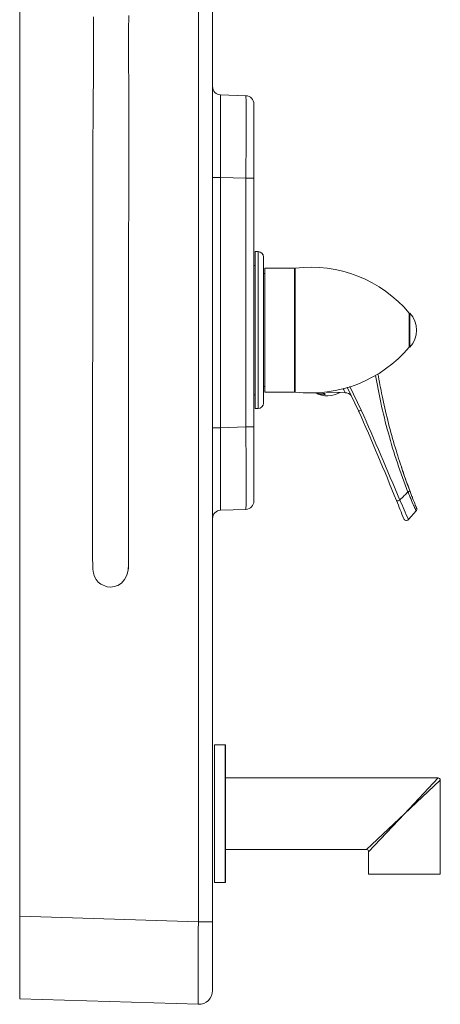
# Model space of a CAD drawing. Header units: millimetres. Extents: x 304.56 to 304.84, y 269.15 to 270.6.
# Tile 1 of 4: x 304.56 to 304.72, y 269.15 to 269.5. Entities that reach past the tile are written whole.
import ezdxf

# ---------------------------------------------------------------- set-up
doc = ezdxf.new("R2010")
doc.units = ezdxf.units.MM
doc.layers.add('SANINDUSA', color=3, linetype='Continuous')

msp = doc.modelspace()

# ---------------------------------------------------------------- linework, layer by layer
at = {"layer": 'SANINDUSA', "lineweight": 15}
for p, q in [((304.6291724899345, 269.1764336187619), (304.6291724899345, 270.5661390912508)), ((304.63432954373, 270.5661390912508), (304.63432954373, 269.1764336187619)), ((304.56432954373, 270.5641013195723), (304.56432954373, 269.1784713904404)), ((304.6372248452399, 269.4767090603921), (304.64643424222, 269.4763874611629)), ((304.6493295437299, 269.4733892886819), (304.6493295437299, 269.4464057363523)), ((304.6372248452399, 269.4467273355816), (304.63432954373, 269.4467273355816)), ((304.6372248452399, 269.4467273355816), (304.6372248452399, 269.3558453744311)), ((304.64643424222, 269.4464057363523), (304.6372248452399, 269.4467273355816)), ((304.64643424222, 269.3561669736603), (304.64643424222, 269.4464057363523)), ((304.6493295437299, 269.4464057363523), (304.64643424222, 269.4464057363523)), ((304.6493295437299, 269.4464057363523), (304.6493295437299, 269.3561669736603)), ((304.650831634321, 269.4197863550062), (304.6498316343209, 269.4197863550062)), ((304.6498316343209, 269.3627863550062), (304.6498316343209, 269.4197863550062)), ((304.6508477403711, 269.4197863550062), (304.650831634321, 269.4197863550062)), ((304.650831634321, 269.3627863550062), (304.650831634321, 269.4197863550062)), ((304.6528316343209, 269.4177863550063), (304.6528316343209, 269.3647863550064)), ((304.6528477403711, 269.4177863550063), (304.6528477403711, 269.3650985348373)), ((304.6498316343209, 269.4147863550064), (304.6493295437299, 269.4147863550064)), ((304.6640889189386, 269.4137863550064), (304.653331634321, 269.4137863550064)), ((304.653331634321, 269.3687863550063), (304.653331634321, 269.4137863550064)), ((304.6640889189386, 269.3687863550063), (304.6640889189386, 269.4137863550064)), ((304.6643316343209, 269.3687863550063), (304.6643316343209, 269.4137863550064)), ((304.653331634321, 269.4117863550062), (304.6528477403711, 269.4117863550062)), ((304.6643316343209, 269.4117863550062), (304.6640889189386, 269.4117863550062)), ((304.6643316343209, 269.4037553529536), (304.6640889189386, 269.4037553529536)), ((304.7056840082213, 269.3850828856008), (304.7056840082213, 269.3974898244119)), ((304.7058825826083, 269.3850828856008), (304.7058825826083, 269.3974898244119)), ((304.7058825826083, 269.3931432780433), (304.7056840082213, 269.3931432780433)), ((304.7056840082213, 269.3894294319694), (304.7058825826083, 269.3894294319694)), ((304.6640889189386, 269.3788173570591), (304.6643316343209, 269.3788173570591)), ((304.6528477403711, 269.3707863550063), (304.653331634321, 269.3707863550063)), ((304.6873133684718, 269.3619423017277), (304.6832043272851, 269.3705479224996)), ((304.6841770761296, 269.370811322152), (304.6882812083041, 269.3622322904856)), ((304.6493295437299, 269.3677863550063), (304.6498316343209, 269.3677863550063)), ((304.653331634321, 269.3687863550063), (304.6640889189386, 269.3687863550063)), ((304.6640889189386, 269.3692497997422), (304.6643316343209, 269.3692405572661)), ((304.6721200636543, 269.3684045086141), (304.6745017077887, 269.3683140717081)), ((304.6730342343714, 269.3679834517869), (304.6748044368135, 269.3679162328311)), ((304.6756035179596, 269.3687997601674), (304.6806494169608, 269.3686081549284)), ((304.679755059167, 269.3686421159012), (304.6797554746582, 269.368653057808)), ((304.6797554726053, 269.3686530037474), (304.6824846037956, 269.3685489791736)), ((304.6528477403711, 269.3650985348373), (304.6528477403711, 269.3647863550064)), ((304.6498316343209, 269.3627863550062), (304.650831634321, 269.3627863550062)), ((304.650831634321, 269.3627863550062), (304.6508477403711, 269.3627863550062)), ((304.6372248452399, 269.3558453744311), (304.64643424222, 269.3561669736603)), ((304.6493295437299, 269.3561669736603), (304.64643424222, 269.3561669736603)), ((304.6493295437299, 269.3561669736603), (304.6493295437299, 269.3291834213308)), ((304.6372248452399, 269.3558453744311), (304.63432954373, 269.3558453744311)), ((304.7022434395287, 269.3295214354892), (304.7022750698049, 269.3295434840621)), ((304.64643424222, 269.3261852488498), (304.6372248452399, 269.3258636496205)), ((304.7053916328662, 269.3224841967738), (304.7082102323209, 269.3256049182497)), ((304.6349705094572, 269.1907713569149), (304.6349705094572, 269.2405713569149)), ((304.6388705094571, 269.2406713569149), (304.6350705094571, 269.2406713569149)), ((304.6350705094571, 269.2406713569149), (304.6350705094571, 269.1906713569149)), ((304.6388705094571, 269.2156713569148), (304.6388705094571, 269.2406713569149)), ((304.6389705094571, 269.2405713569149), (304.6389705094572, 269.2156713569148)), ((304.7161705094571, 269.228671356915), (304.6390705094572, 269.228671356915)), ((304.6390705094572, 269.228671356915), (304.6390705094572, 269.2156713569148)), ((304.7039705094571, 269.2156713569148), (304.7161705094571, 269.228671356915)), ((304.7169705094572, 269.2278713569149), (304.7039705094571, 269.2156713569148)), ((304.7169705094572, 269.1936713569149), (304.7169705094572, 269.2278713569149)), ((304.6388705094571, 269.1906713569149), (304.6388705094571, 269.2156713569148)), ((304.6389705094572, 269.2156713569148), (304.6389705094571, 269.1907713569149)), ((304.6390705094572, 269.2156713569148), (304.6390705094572, 269.2026713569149)), ((304.6901705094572, 269.2026713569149), (304.7039705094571, 269.2156713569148)), ((304.7039705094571, 269.2156713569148), (304.6909705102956, 269.201871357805)), ((304.6390705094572, 269.2026713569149), (304.6901705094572, 269.2026713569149)), ((304.6909705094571, 269.2018713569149), (304.6909705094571, 269.1936713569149)), ((304.6909705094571, 269.1936713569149), (304.7169705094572, 269.1936713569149)), ((304.6350705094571, 269.1906713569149), (304.6388705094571, 269.1906713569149)), ((304.56432954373, 269.1784713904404), (304.6291724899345, 269.1764336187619)), ((304.56432954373, 269.1484861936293), (304.56432954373, 269.1784713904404)), ((304.6291724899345, 269.1764336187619), (304.63432954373, 269.1764336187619)), ((304.63432954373, 269.1764336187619), (304.63432954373, 269.1514459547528)), ((304.6291724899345, 269.146448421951), (304.56432954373, 269.1484861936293))]:
    msp.add_line(p, q, dxfattribs=at)
at = {"layer": 'SANINDUSA', "lineweight": 15, "flags": 128}
for points in [[(304.5911053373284, 269.5049935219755), (304.5911267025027, 269.500817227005), (304.5911321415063, 269.496769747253), (304.5911244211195, 269.4928890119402), (304.5911041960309, 269.4885970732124), (304.5910610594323, 269.4823766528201), (304.5910067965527, 269.4755026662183), (304.5909767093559, 269.4715309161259), (304.590960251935, 269.4691879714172), (304.590940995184, 269.4661594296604), (304.5909206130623, 269.4623636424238), (304.5909010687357, 269.4577018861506), (304.5908838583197, 269.452048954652), (304.5908676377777, 269.4437348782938), (304.5908576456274, 269.4350053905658), (304.5908507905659, 269.4259504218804), (304.5908442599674, 269.4166186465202), (304.5908360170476, 269.4070658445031), (304.5908281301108, 269.39919191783), (304.5908195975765, 269.3912485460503), (304.5908107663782, 269.3832740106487), (304.5908027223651, 269.3760857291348), (304.5907961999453, 269.370227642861), (304.5907911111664, 269.3655246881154), (304.5907873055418, 269.3618351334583), (304.5907862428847, 269.3607616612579), (304.5907853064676, 269.3597943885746), (304.5907844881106, 269.3589297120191), (304.5907837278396, 269.3581073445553), (304.590782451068, 269.356674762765), (304.5907801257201, 269.3538327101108), (304.5907775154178, 269.349963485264), (304.5907753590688, 269.3452688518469), (304.5907739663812, 269.3399940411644), (304.5907733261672, 269.3344132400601), (304.5907740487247, 269.3288107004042), (304.590776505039, 269.3234609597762), (304.5907808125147, 269.3186043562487), (304.5907868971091, 269.3144200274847), (304.5907943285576, 269.3109908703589), (304.5908022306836, 269.3082755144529), (304.5908092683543, 269.3061338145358)], [(304.6038091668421, 269.306185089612), (304.603803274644, 269.3079717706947), (304.6037966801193, 269.3101325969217), (304.6037902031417, 269.312755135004), (304.6037844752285, 269.3158809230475), (304.6037798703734, 269.3194679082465), (304.6037765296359, 269.3234178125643), (304.6037744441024, 269.327591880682), (304.6037734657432, 269.3318249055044), (304.6037733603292, 269.3365073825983), (304.603774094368, 269.3407716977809), (304.6037752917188, 269.3443744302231), (304.6037763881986, 269.3471105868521), (304.6037773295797, 269.3493871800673), (304.6037782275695, 269.3516157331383), (304.6037790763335, 269.3537833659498), (304.6037806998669, 269.3578859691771), (304.6037822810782, 269.3615998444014), (304.6037838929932, 269.3650062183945), (304.6037861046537, 269.369113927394), (304.6037892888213, 269.3741987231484), (304.6037938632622, 269.3803949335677), (304.6038002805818, 269.3877355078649), (304.6038115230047, 269.3981550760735), (304.6038271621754, 269.4091813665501), (304.6038490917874, 269.4205724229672), (304.6038650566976, 269.4273574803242), (304.6038822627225, 269.4341360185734), (304.6038985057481, 269.4405067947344), (304.6039116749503, 269.4460929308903), (304.6039223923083, 269.4515954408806), (304.6039285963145, 269.4563018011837), (304.6039307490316, 269.4603034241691), (304.6039296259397, 269.4636770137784), (304.6039254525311, 269.4669365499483), (304.6039200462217, 269.4694940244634), (304.6039149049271, 269.4714141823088), (304.6039126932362, 269.472164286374), (304.6039083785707, 269.4735482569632), (304.6039009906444, 269.4757484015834), (304.6038905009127, 269.4786853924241), (304.6038781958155, 269.4821226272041), (304.6038644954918, 269.4865320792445), (304.6038574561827, 269.4900035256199), (304.6038555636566, 269.4927163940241), (304.6038572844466, 269.4952483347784), (304.6038627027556, 269.4977515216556), (304.6038717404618, 269.5002283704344), (304.6039016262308, 269.50553074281)], [(304.6038171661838, 269.3045778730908), (304.6038182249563, 269.3045781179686), (304.6038196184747, 269.3051124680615), (304.6038204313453, 269.3061593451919), (304.6038207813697, 269.3076868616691), (304.6038207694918, 269.3096538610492), (304.6038204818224, 269.3120113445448), (304.6038196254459, 269.3164559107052), (304.6038184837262, 269.3215085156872), (304.6038172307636, 269.3269042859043), (304.6038159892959, 269.3323748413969), (304.6038148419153, 269.337659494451), (304.6038137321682, 269.3430582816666), (304.6038128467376, 269.3476172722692), (304.6038121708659, 269.3512747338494), (304.6038115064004, 269.3550425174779), (304.6038108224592, 269.3591234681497), (304.6038099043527, 269.3649785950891), (304.6038089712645, 269.3714629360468), (304.6038080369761, 269.3786344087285), (304.6038070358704, 269.3873149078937), (304.6038064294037, 269.3934342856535)], [(304.6730342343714, 269.3679834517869), (304.6729519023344, 269.3679964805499), (304.672833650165, 269.3680285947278), (304.6726856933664, 269.3680785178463), (304.6725272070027, 269.3681402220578), (304.6723612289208, 269.3682135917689), (304.6722194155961, 269.3682861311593), (304.6721216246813, 269.3683482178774), (304.6720850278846, 269.3683885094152), (304.6721064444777, 269.3684043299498), (304.6721200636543, 269.3684045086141)], [(304.6745017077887, 269.3683140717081), (304.674659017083, 269.3682977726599), (304.6748131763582, 269.3682634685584), (304.6749551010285, 269.3682126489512), (304.6750650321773, 269.3681517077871), (304.6751360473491, 269.3680814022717), (304.6751467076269, 269.36801434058), (304.6750927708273, 269.3679594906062), (304.6749849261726, 269.3679261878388), (304.6748442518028, 269.3679154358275), (304.6748044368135, 269.3679162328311)], [(304.6824899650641, 269.368558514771), (304.6824924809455, 269.368553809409), (304.6823346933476, 269.3688480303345), (304.6819211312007, 269.3696164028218), (304.6816433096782, 269.370125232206)], [(304.7052119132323, 269.3324761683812), (304.7054480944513, 269.3325904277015), (304.7056065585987, 269.3326838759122), (304.7056946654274, 269.3327453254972), (304.7057179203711, 269.3327631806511), (304.7057298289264, 269.3327725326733), (304.7057298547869, 269.3327725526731), (304.7057298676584, 269.3327725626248), (304.7057298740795, 269.3327725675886), (304.7057298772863, 269.3327725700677), (304.7057298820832, 269.3327725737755), (304.7058635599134, 269.3329153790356), (304.7058785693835, 269.3330339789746)], [(304.7022434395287, 269.3295214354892), (304.7019312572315, 269.3293994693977), (304.701629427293, 269.3293143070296), (304.7013718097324, 269.3292755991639), (304.7011872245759, 269.3292878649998), (304.70110060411, 269.3293422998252), (304.7010950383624, 269.3293534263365)], [(304.5908093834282, 269.306101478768), (304.5908768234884, 269.3044386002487), (304.5910861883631, 269.3030226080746), (304.5914675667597, 269.301796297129), (304.592041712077, 269.3007274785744), (304.5928127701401, 269.2998060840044), (304.5937633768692, 269.2990451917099), (304.5961065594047, 269.2981007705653), (304.5973874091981, 269.2979872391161), (304.5986593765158, 269.2981275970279), (304.5999947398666, 269.2985780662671), (304.6012987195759, 269.2994178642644), (304.6024155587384, 269.3006664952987), (304.6032242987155, 269.3022716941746), (304.6036789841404, 269.3041423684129), (304.6038090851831, 269.3062075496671)]]:
    msp.add_lwpolyline(points, dxfattribs=at)
at = {"layer": 'SANINDUSA', "lineweight": 15}
for centre, radius, start, end in [((304.6373295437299, 269.4797072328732), 0.003000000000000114, 180, 267.9999999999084), ((304.64632954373, 269.4733892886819), 0.003000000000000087, 0, 87.9999999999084), ((304.650831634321, 269.4177863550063), 0.002000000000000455, 0, 90), ((304.6508477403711, 269.4177863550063), 0.002000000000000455, 0, 90), ((304.6699123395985, 269.3673333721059), 0.04678700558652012, 40.13176477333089, 96.85049104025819), ((304.6992503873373, 269.3912863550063), 0.009081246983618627, 316.913033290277, 43.08696670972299), ((304.6699123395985, 269.4152393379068), 0.04678700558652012, 263.1495089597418, 319.8682352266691), ((304.6760643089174, 269.3768620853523), 0.009442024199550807, 242.5029363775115, 299.0530913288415), ((304.6825127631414, 269.3658073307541), 0.002737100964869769, 38.54505536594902, 90.45312768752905), ((304.650831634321, 269.3647863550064), 0.002000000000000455, 270, 0), ((304.6508477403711, 269.3647863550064), 0.002000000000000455, 270, 0), ((304.6872145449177, 269.3640322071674), 0.002092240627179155, 272.7072794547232, 300.6517538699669), ((303.7095857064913, 268.9292577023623), 1.06919004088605, 21.9751545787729, 23.87135558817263), ((303.4905580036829, 268.8316634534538), 1.30997868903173, 22.3368072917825, 23.89244112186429), ((304.64632954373, 269.3291834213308), 0.003000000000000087, 272.0000000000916, 0), ((303.7095857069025, 268.9292577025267), 1.069190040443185, 21.59617964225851, 21.9751545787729), ((304.5003037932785, 269.2361587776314), 0.222515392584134, 22.82716237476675, 24.81422917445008), ((304.6373295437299, 269.3228654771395), 0.003000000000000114, 92.0000000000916, 180), ((304.704649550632, 269.3231545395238), 0.00100002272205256, 201.5928816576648, 317.9076521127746), ((304.3405062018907, 269.3057893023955), 0.2503146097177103, 359.6996354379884, 0.0843876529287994), ((304.6350705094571, 269.2405713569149), 0.0001000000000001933, 90, 180), ((304.6388705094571, 269.2405713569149), 0.0001000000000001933, 0, 90), ((304.6390705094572, 269.2287713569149), 0.0001000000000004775, 180, 270), ((304.7161705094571, 269.2278713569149), 0.0008000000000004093, 0, 90), ((304.6390705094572, 269.2025713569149), 0.0001000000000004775, 90, 180), ((304.6901705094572, 269.2018713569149), 0.0007999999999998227, 4.932076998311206, 84.65727504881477), ((304.6350705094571, 269.1907713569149), 9.999999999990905e-05, 180, 270), ((304.6388705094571, 269.1907713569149), 9.999999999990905e-05, 270, 0), ((304.62932954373, 269.1514459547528), 0.005, 268.2000000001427, 0)]:
    msp.add_arc(centre, radius, start, end, dxfattribs=at)
for centre, major_axis, ratio, start_param, end_param in [((304.6373295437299, 269.4466871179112), (-0.0001047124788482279, 0.03002194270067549), 0.003482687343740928, 6.283051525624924, 7.852629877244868), ((304.64632954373, 269.4463728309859), (0.0001046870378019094, 0.03001463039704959), 0.003484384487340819, 4.713497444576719, 6.283075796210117), ((304.64632954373, 269.3561998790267), (-0.0001046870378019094, 0.03001463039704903), 0.00348438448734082, 3.141702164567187, 4.711280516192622), ((304.6373295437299, 269.3558855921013), (0.0001047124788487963, 0.03002194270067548), 0.003482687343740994, 1.572148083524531, 3.141726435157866), ((304.62932954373, 269.1764582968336), (0.00015703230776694, 0.03000987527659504), 0.005228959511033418, 1.571646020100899, 3.141455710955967)]:
    msp.add_ellipse(centre, major_axis=major_axis, ratio=ratio, start_param=start_param, end_param=end_param, dxfattribs=at)
for points, knots in [([(304.7051814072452, 269.3324500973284), (304.7038809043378, 269.3359597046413), (304.7012795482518, 269.3429798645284), (304.698038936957, 269.3538797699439), (304.6953608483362, 269.3644874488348), (304.6940557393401, 269.3715240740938), (304.6934451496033, 269.3748161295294)], [0, 0, 0, 0, 0.2577926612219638, 0.5156547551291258, 0.7734011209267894, 0.9999999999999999, 0.9999999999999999, 0.9999999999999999, 0.9999999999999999]), ([(304.6943480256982, 269.3754478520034), (304.6948327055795, 269.3727593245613), (304.6958584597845, 269.3670694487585), (304.6978602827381, 269.3585032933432), (304.7001705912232, 269.3498901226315), (304.701964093, 269.3443303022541), (304.7028363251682, 269.3416263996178)], [0, 0, 0, 0, 0.2338566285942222, 0.4949234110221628, 0.7543665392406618, 1, 1, 1, 1]), ([(304.7028363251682, 269.3416263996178), (304.7028756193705, 269.3415007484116), (304.7037894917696, 269.3385784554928), (304.704856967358, 269.3357453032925), (304.7058785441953, 269.3330339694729)], [0, 0, 0, 0, 0.0429974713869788, 1, 1, 1, 1]), ([(304.7058785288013, 269.3330340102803), (304.7050449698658, 269.3352631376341), (304.7039849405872, 269.3380978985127), (304.7030508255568, 269.3410103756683), (304.7028512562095, 269.3416326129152)], [0, 0, 0, 0, 0.7863546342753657, 1, 1, 1, 1]), ([(304.7022750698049, 269.3295434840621), (304.7028179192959, 269.3300870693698), (304.7037860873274, 269.3310565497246), (304.7047554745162, 269.3320248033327), (304.7051813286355, 269.3324501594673)], [0, 0, 0, 0, 0.560697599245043, 1, 1, 1, 1]), ([(304.7082102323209, 269.3256049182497), (304.7081708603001, 269.3256936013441), (304.7080923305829, 269.3258704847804), (304.7075338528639, 269.3271545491), (304.7067625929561, 269.3289343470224), (304.7059436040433, 269.3308133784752), (304.7054554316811, 269.3319227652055), (304.7052119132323, 269.3324761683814)], [0, 0, 0, 0, 0.2495195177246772, 0.4976807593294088, 0.7477222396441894, 0.8741545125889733, 1, 1, 1, 1]), ([(304.7058785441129, 269.3330339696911), (304.7060684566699, 269.3325337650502), (304.7064527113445, 269.3315216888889), (304.7071288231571, 269.3297863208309), (304.7077933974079, 269.3281214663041), (304.7082882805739, 269.3269096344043), (304.7083579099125, 269.3267406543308), (304.7083929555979, 269.3266556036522)], [0, 0, 0, 0, 0.1204675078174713, 0.2437448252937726, 0.4929538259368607, 0.7447946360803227, 1, 1, 1, 1]), ([(304.7082102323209, 269.3256049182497), (304.7082663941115, 269.325678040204), (304.7083810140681, 269.3258272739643), (304.7084653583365, 269.3261017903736), (304.70847864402, 269.3263886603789), (304.7084211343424, 269.3265678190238), (304.7083929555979, 269.3266556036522)], [0, 0, 0, 0, 0.244991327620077, 0.5000000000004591, 0.755008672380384, 0.9999999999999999, 0.9999999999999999, 0.9999999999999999, 0.9999999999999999])]:
    msp.add_open_spline(points, degree=3, knots=knots, dxfattribs=at)
msp.add_open_spline([(304.7052119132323, 269.3324761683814), (304.705181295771, 269.3324501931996)], degree=1, dxfattribs=at)

doc.saveas('drawing.dxf')
